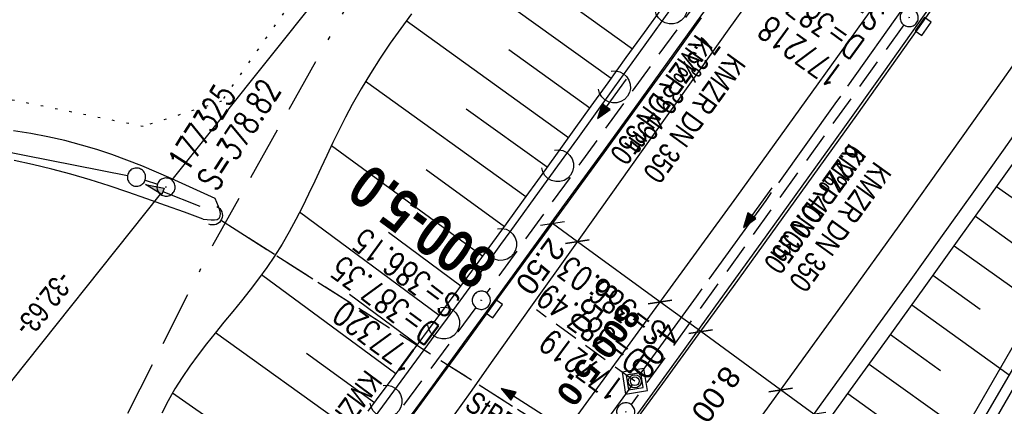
# Model space of a CAD drawing. Extents: x 508656 to 509297, y 448622 to 449584.
# Tile 15 of 51: x 508817 to 508898, y 448850 to 448881. Entities that reach past the tile are written whole.
import ezdxf
from ezdxf.enums import TextEntityAlignment as Align

# ---------------------------------------------------------------- set-up
doc = ezdxf.new("R2010")
doc.units = 0
doc.header["$LTSCALE"] = 10
doc.header["$MEASUREMENT"] = 0
for name, pattern in [('ACAD_ISO16W100', [73, 15, -6.5, 15, -6.5, 15, -7, 1, -7]), ('ACHSE', [5.5, 4, -0.5, 0.5, -0.5]), ('AUSGEZOGEN', [0]), ('LT00', [0]), ('LT12', [0.4, 0.3, -0.1]), ('LT17', [0.15, 0.1, -0.05]), ('PUNKTX2_STR', [0.6, 0.1, -0.5]), ('STRICHLINIE2', [0.375, 0.25, -0.125])]:
    doc.linetypes.add(name, pattern=pattern)
doc.layers.get('0').update_dxf_attribs({"linetype": 'LT00'})
for name, color, linetype in [('--EK_FBR', 250, 'LT00'), ('--EK_Halt-Pfeil', 4, 'LT00'), ('--EK_Haltung', 7, 'STRICHLINIE2'), ('--EK_Haltung-Text', 140, 'LT00'), ('--EK_Schacht-Text', 5, 'LT00'), ('--EK_STATIONSZEICHEN', 19, 'LT00'), ('--EK_STATIONSZEICHEN_NR', 19, 'LT17'), ('--EL_DFK_AB_L', 21, 'LT00'), ('--EL_DFK_AB_P', 7, 'LT00'), ('--EL_Halt-Pfeil', 4, 'LT00'), ('--EL_Haltung', 182, 'STRICHLINIE2'), ('--EL_Haltung-Text', 182, 'LT00'), ('--WASSER_GRENZE', 180, 'PUNKTX2_STR'), ('-AX-093', 35, 'ACHSE'), ('-STATIONSZEICHEN', 19, 'LT00'), ('-STATIONZEICHEN_NR', 19, 'LT00'), ('ABSTAND', 8, 'LT00'), ('BAB-KABEL', 220, 'ACAD_ISO16W100'), ('BEMAßUNG', 255, 'Continuous'), ('DFK_AB_L', 21, 'LT00'), ('DFK_AB_P', 7, 'LT00'), ('DFK_GZPKT', 250, 'LT00'), ('DFK_KATASTER', 250, 'LT00'), ('DL', 182, 'LT12'), ('DL_PFEIL', 201, 'LT00'), ('DL_TEXT', 182, 'LT00'), ('PFEIL', 140, 'AUSGEZOGEN'), ('V124_AFBR_BAB', 250, 'LT00'), ('V124_BOESCH', 250, 'LT00'), ('V124_BOSCHUNG', 250, 'LT00'), ('V124_GRABEN', 250, 'LT00'), ('V124_H_BORD', 8, 'LT00'), ('V124_KA_PRUF', 182, 'LT00'), ('V124_LAERM', 11, 'LT00'), ('V124_LD_MARK', 250, 'LT00'), ('V124_SINKK', 182, 'LT00'), ('V124_UK_DURCH', 182, 'LT00'), ('V124_ZAUN', 40, 'LT00')]:
    doc.layers.add(name, color=color, linetype=linetype)
doc.styles.add('Arial', font='ARIAL.TTF')
doc.styles.add('Haltungsbeschriftung', font='ARIAL.TTF', dxfattribs={"width": 0.75})
doc.styles.add('Knoten', font='ARIALBD.TTF', dxfattribs={"width": 0.8, "height": 1.8})
doc.styles.add('schachtbeschriftung', font='romans.shx', dxfattribs={"width": 0.75, "height": 2})
doc.styles.get("Standard").update_dxf_attribs({"font": 'ARIAL.TTF'})

# ---------------------------------------------------------------- blocks, each defined once
blk = doc.blocks.new('SYMB7010')
at = {"color": 0, "linetype": 'ByBlock'}
for points in [[(-0.031408, 0.499213), (-0.093728, 0.49134), (-0.15457, 0.475719), (-0.212975, 0.452595), (-0.268021, 0.422333), (-0.31884, 0.385411), (-0.36463, 0.342411), (-0.40467, 0.29401), (-0.438329, 0.240973), (-0.465074, 0.184136), (-0.484486, 0.124395), (-0.496256, 0.062692), (-0.5002, 0)], [(-0.5002, 0), (-0.496256, -0.062692), (-0.484486, -0.124395), (-0.465075, -0.184136), (-0.438329, -0.240973), (-0.404671, -0.29401), (-0.36463, -0.342411), (-0.31884, -0.385411), (-0.268021, -0.422333), (-0.212975, -0.452595), (-0.154571, -0.475719), (-0.093728, -0.49134), (-0.031408, -0.499213), (0.031408, -0.499213)], [(0.5002, 0), (0.496256, 0.062692), (0.484485, 0.124395), (0.465074, 0.184136), (0.438329, 0.240973), (0.40467, 0.29401), (0.36463, 0.342411), (0.31884, 0.385411), (0.268021, 0.422333), (0.212975, 0.452595), (0.15457, 0.475719), (0.093728, 0.49134), (0.031408, 0.499213), (-0.031408, 0.499213)], [(0.031408, -0.499213), (0.093728, -0.491341), (0.15457, -0.475719), (0.212975, -0.452595), (0.268021, -0.422333), (0.31884, -0.385411), (0.36463, -0.342411), (0.404671, -0.294011), (0.438329, -0.240974), (0.465075, -0.184136), (0.484486, -0.124395), (0.496256, -0.062692), (0.500201, 0)]]:
    blk.add_lwpolyline(points, dxfattribs=at)
blk = doc.blocks.new('SYMB0003')
at = {"color": 0, "linetype": 'ByBlock'}
for p, q in [((-0.015712, 0), (0.010166, 0.012015)), ((0, -0.021257), (-0.015712, 0)), ((0.010166, 0.012015), (0, -0.021257))]:
    blk.add_line(p, q, dxfattribs=at)
for points in [[(-0.031395, 0.499013), (-0.093691, 0.491144), (-0.154509, 0.475528), (-0.21289, 0.452414), (-0.267913, 0.422164), (-0.318712, 0.385257), (-0.364484, 0.342274), (-0.404509, 0.293893), (-0.438154, 0.240877), (-0.464888, 0.184062), (-0.484292, 0.124345), (-0.496058, 0.062667), (-0.5, 0)], [(-0.5, 0), (-0.496058, -0.062667), (-0.484292, -0.124345), (-0.464888, -0.184062), (-0.438154, -0.240877), (-0.404509, -0.293893), (-0.364485, -0.342274), (-0.318712, -0.385257), (-0.267914, -0.422164), (-0.21289, -0.452414), (-0.154509, -0.475529), (-0.093691, -0.491144), (-0.031395, -0.499014), (0.031395, -0.499014)], [(0.5, 0), (0.496057, 0.062667), (0.484292, 0.124345), (0.464888, 0.184062), (0.438153, 0.240877), (0.404509, 0.293893), (0.364484, 0.342274), (0.318712, 0.385257), (0.267913, 0.422164), (0.21289, 0.452414), (0.154509, 0.475528), (0.093691, 0.491144), (0.031395, 0.499013), (-0.031395, 0.499013)], [(0.031395, -0.499014), (0.093691, -0.491144), (0.154509, -0.475529), (0.21289, -0.452414), (0.267914, -0.422164), (0.318712, -0.385257), (0.364485, -0.342274), (0.404509, -0.293893), (0.438154, -0.240877), (0.464889, -0.184062), (0.484292, -0.124345), (0.496058, -0.062667), (0.5, 0)]]:
    blk.add_lwpolyline(points, dxfattribs=at)
blk = doc.blocks.new('Pfreil3')
at = {"layer": 'PFEIL'}
blk.add_hatch(color=256, dxfattribs=at).paths.add_polyline_path([(-1.549, 0.273), (-1.549, -0.273), (0, 0)])
for p, q in [((-1.549, 0), (-4.831, 0)), ((-1.549, -0.273), (-1.549, 0.273)), ((-1.549, 0.273), (0, 0)), ((0, 0), (-1.549, -0.273))]:
    blk.add_line(p, q, dxfattribs=at)
blk = doc.blocks.new('SYMB7122')
at = {"color": 0, "linetype": 'ByBlock'}
for points in [[(-0.109975, -0.002365), (-0.106745, 0.026562), (-0.096041, 0.053629), (-0.078613, 0.076941), (-0.055681, 0.094866), (-0.028851, 0.106149), (0, 0.11)], [(0, 0.11), (0.028851, 0.106149), (0.055681, 0.094866), (0.078613, 0.076941), (0.096041, 0.053629), (0.106745, 0.026562), (0.109975, -0.002365)], [(-0.075234, -0.080249), (-0.093647, -0.057708), (-0.105504, -0.031126), (-0.109975, -0.002365)], [(0.109975, -0.002365), (0.105504, -0.031126), (0.093647, -0.057708), (0.075234, -0.080249)]]:
    blk.add_lwpolyline(points, dxfattribs=at)
blk = doc.blocks.new('SYMB0652')
at = {"color": 0, "linetype": 'ByBlock'}
blk.add_lwpolyline([(-0.15, -0.075), (0.15, -0.075), (0.15, 0.075), (-0.15, 0.075), (-0.15, -0.075)], dxfattribs=at)
blk = doc.blocks.new('SYMB1107')
at = {"color": 0, "linetype": 'ByBlock'}
for points in [[(-0.2, 0), (-0.196157, 0.039018), (-0.184776, 0.076537), (-0.166294, 0.111114), (-0.141421, 0.141421), (-0.111114, 0.166294), (-0.076537, 0.184776), (-0.039018, 0.196157), (0, 0.2)], [(0, 0.2), (0.039018, 0.196157), (0.076537, 0.184776), (0.111114, 0.166294), (0.141421, 0.141421), (0.166294, 0.111114), (0.184776, 0.076537), (0.196157, 0.039018), (0.2, 0)]]:
    blk.add_lwpolyline(points, dxfattribs=at)
blk = doc.blocks.new('SYMB0070')
at = {"color": 0, "linetype": 'ByBlock'}
for p, q in [((-0.5, 0), (0.2, 0)), ((0.5, 0), (0.2, 0.1)), ((0.2, 0.1), (0.2, 0)), ((0.468, 0), (0.21, 0.086)), ((0.21, 0.086), (0.21, -0.086)), ((0.21, -0.086), (0.468, 0)), ((0.22, -0.072), (0.437, 0)), ((0.23, -0.058), (0.405, 0)), ((0.24, -0.045), (0.374, 0)), ((0.342, 0), (0.25, 0.031)), ((0.25, 0.031), (0.25, -0.031)), ((0.25, -0.031), (0.342, 0)), ((0.26, -0.017), (0.31, 0)), ((0.27, -0.003), (0.279, 0))]:
    blk.add_line(p, q, dxfattribs=at)
for points in [[(0.2, 0), (0.2, -0.1), (0.5, 0)], [(0.437, 0), (0.22, 0.072), (0.22, -0.072)], [(0.405, 0), (0.23, 0.058), (0.23, -0.058)], [(0.374, 0), (0.24, 0.045), (0.24, -0.045)], [(0.31, 0), (0.26, 0.017), (0.26, -0.017)], [(0.279, 0), (0.27, 0.003), (0.27, -0.003)]]:
    blk.add_lwpolyline(points, dxfattribs=at)
blk = doc.blocks.new('_Oblique')
at = {"color": 0, "linetype": 'ByBlock', "lineweight": -2}
blk.add_line((-0.5, -0.5), (0.5, 0.5), dxfattribs=at)
blk = doc.blocks.new('Netzknoten_SYMB')
at = {"flags": 128}
blk.add_lwpolyline([(0, -0.864), (0.864, 0), (0, 0.864), (-0.864, 0)], close=True, dxfattribs=at)
blk.add_circle((0, 0), 0.36)

msp = doc.modelspace()

# ---------------------------------------------------------------- linework, layer by layer
at = {"layer": '--EK_FBR', "color": 2}
for points in [[(508841.379, 448812.562), (508843.804, 448815.832), (508846.227, 448819.104), (508849.24, 448823.18), (508852.249, 448827.26), (508855.254, 448831.342), (508858.256, 448835.427), (508861.257, 448839.512), (508864.182, 448843.497), (508867.104, 448847.484), (508870.023, 448851.474), (508872.935, 448855.469), (508875.841, 448859.468), (508880.926, 448866.512), (508885.983, 448873.575), (508891.011, 448880.66), (508895.357, 448886.834), (508899.681, 448893.023), (508903.984, 448899.227), (508908.267, 448905.444), (508912.367, 448911.435), (508916.449, 448917.439), (508920.512, 448923.456), (508924.554, 448929.487)], [(508916.991, 448925.409), (508903.172, 448905.098), (508890.102, 448886.371), (508876.08, 448866.836), (508862.507, 448848.197), (508848.073, 448828.465), (508840.687, 448818.338), (508837.66, 448814.347), (508830.769, 448805.101), (508823.885, 448796.015), (508815.239, 448784.58), (508801.192, 448765.902), (508786.067, 448745.698), (508771.843, 448726.472), (508757.47, 448706.792), (508750.706, 448697.423)]]:
    msp.add_lwpolyline(points, dxfattribs=at)
at = {"layer": '--EK_FBR'}
for points in [[(508849.242, 448848.608), (508851.579, 448851.816), (508853.917, 448855.024), (508856.216, 448858.175), (508858.515, 448861.325), (508860.814, 448864.475), (508863.111, 448867.627), (508865.405, 448870.781), (508867.696, 448873.937), (508870.456, 448877.754), (508873.208, 448881.577)], [(508900.611, 448874.306), (508898.042, 448870.686), (508895.465, 448867.072), (508892.882, 448863.462), (508890.295, 448859.855), (508887.705, 448856.25), (508885.114, 448852.646), (508883.041, 448849.762), (508880.966, 448846.878)]]:
    msp.add_lwpolyline(points, dxfattribs=at)
at = {"layer": '--EK_Haltung'}
for p, q in [((508877.751, 448889.729), (508855.506, 448858.935)), ((508889.87, 448881), (508867.397, 448849.741)), ((508898.109, 448823.79), (508833.58, 448864.923)), ((508854.62, 448857.724), (508839.117, 448836.802))]:
    msp.add_line(p, q, dxfattribs=at)
at = {"layer": '--EK_STATIONSZEICHEN_NR', "ltscale": 2}
msp.add_line((508867.704, 448851.655), (508859.612, 448857.531), dxfattribs=at)
at = {"layer": '--EL_DFK_AB_L'}
for p, q in [((508874.223, 448924.212), (508829.568, 448868.235)), ((508809.228, 448842.715), (508828.633, 448867.061))]:
    msp.add_line(p, q, dxfattribs=at)
at = {"layer": '--EL_Haltung'}
for p, q in [((508877.751, 448889.729), (508855.506, 448858.935)), ((508889.87, 448881), (508867.397, 448849.741)), ((508898.109, 448823.79), (508833.58, 448864.923)), ((508854.62, 448857.724), (508839.117, 448836.802))]:
    msp.add_line(p, q, dxfattribs=at)
at = {"layer": '--WASSER_GRENZE', "ltscale": 0.2}
for p, q in [((508855.991, 448906.549), (508833.681, 448874.721)), ((508827.21, 448872.64), (508769.05, 448884.378)), ((508833.681, 448874.721), (508827.21, 448872.64))]:
    msp.add_line(p, q, dxfattribs=at)
at = {"layer": '-AX-093', "ltscale": 0.2}
msp.add_lwpolyline([(508923.113, 448930.874), (508917.679, 448922.736), (508912.198, 448914.63), (508906.674, 448906.552), (508901.109, 448898.503), (508895.506, 448890.48), (508889.868, 448882.482), (508884.197, 448874.507), (508878.496, 448866.553), (508872.767, 448858.62), (508867.013, 448850.704), (508861.237, 448842.806), (508855.44, 448834.921), (508849.626, 448827.05), (508843.797, 448819.19), (508837.955, 448811.339), (508832.103, 448803.496), (508826.244, 448795.659)], dxfattribs=at)
at = {"layer": 'BAB-KABEL', "ltscale": 0.03, "flags": 128}
msp.add_lwpolyline([(509108.573, 449550.725), (509108.555, 449549.914), (509107.923, 449539.685), (509107.542, 449523.737), (509106.023, 449504.505), (509103.027, 449469.794), (509099.689, 449441.648), (509096.193, 449417.967), (509091.426, 449386.81), (509087.449, 449364.561), (509073.798, 449340.609), (509065.653, 449326.084), (509057.693, 449300.149), (509049.552, 449273.993), (509041.415, 449242.623), (509046.433, 449233.113), (509037.953, 449223.257), (509025.311, 449191.332), (509014.573, 449162.417), (509007.467, 449145.09), (509000.027, 449125.034), (508990.328, 449099.728), (508968.681, 449052.617), (508956.383, 449026.625), (508943.193, 449006.537), (508939.163, 449000.145), (508916.248, 448963.752), (508910.658, 448958.257), (508886.526, 448934.14), (508866.425, 448912.558), (508852.808, 448898.73), (508848.226, 448890.1), (508832.927, 448862.84), (508820.417, 448838.043), (508819.404, 448835.445), (508822.64, 448825.297), (508822.418, 448824.293), (508817.73, 448816.932), (508806.456, 448816.821), (508794.738, 448812.137), (508784.999, 448797.187), (508766.925, 448769.699), (508761.413, 448761.665), (508751.074, 448746.056), (508734.064, 448723.741), (508723.724, 448711.345), (508722.677, 448710.036)], dxfattribs=at)
at = {"layer": 'BEMAßUNG'}
for p, q in [((508862.982, 448863.144), (508860.933, 448864.639)), ((508869.782, 448858.188), (508862.982, 448863.144)), ((508873.134, 448855.745), (508869.782, 448858.188)), ((508879.715, 448850.948), (508873.134, 448855.745)), ((508882.452, 448848.954), (508879.715, 448850.948))]:
    msp.add_line(p, q, dxfattribs=at)
at = {"layer": 'DFK_AB_L'}
for p, q in [((508874.223, 448924.212), (508829.568, 448868.235)), ((508809.228, 448842.715), (508828.633, 448867.061))]:
    msp.add_line(p, q, dxfattribs=at)
at = {"layer": 'DFK_KATASTER'}
for p, q in [((508772.946, 448879.035), (508825.935, 448868.614)), ((508827.381, 448868.228), (508828.39, 448867.89))]:
    msp.add_line(p, q, dxfattribs=at)
at = {"layer": 'DL'}
msp.add_line((508898.109, 448823.79), (508833.58, 448864.923), dxfattribs=at)
at = {"layer": 'V124_AFBR_BAB', "color": 0}
for points in [[(508841.379, 448812.562), (508843.804, 448815.832), (508846.227, 448819.104), (508849.24, 448823.18), (508852.249, 448827.26), (508855.254, 448831.342), (508858.256, 448835.427), (508861.257, 448839.512), (508864.182, 448843.497), (508867.104, 448847.484), (508870.023, 448851.474), (508872.935, 448855.469), (508875.841, 448859.468), (508880.926, 448866.512), (508885.983, 448873.575), (508891.011, 448880.66), (508895.357, 448886.834), (508899.681, 448893.023), (508903.984, 448899.227), (508908.267, 448905.444), (508912.367, 448911.435), (508916.449, 448917.439), (508920.512, 448923.456), (508924.554, 448929.487)], [(508916.991, 448925.409), (508903.172, 448905.098), (508890.102, 448886.371), (508876.08, 448866.836), (508862.507, 448848.197), (508848.073, 448828.465), (508840.687, 448818.338), (508837.66, 448814.347), (508830.769, 448805.101), (508823.885, 448796.015), (508815.239, 448784.58), (508801.192, 448765.902), (508786.067, 448745.698), (508771.843, 448726.472), (508757.47, 448706.792), (508750.706, 448697.423)]]:
    msp.add_lwpolyline(points, dxfattribs=at)
at = {"layer": 'V124_AFBR_BAB'}
for points in [[(508849.242, 448848.608), (508851.579, 448851.816), (508853.917, 448855.024), (508856.216, 448858.175), (508858.515, 448861.325), (508860.814, 448864.475), (508863.111, 448867.627), (508865.405, 448870.781), (508867.696, 448873.937), (508870.456, 448877.754), (508873.208, 448881.577)], [(508900.611, 448874.306), (508898.042, 448870.686), (508895.465, 448867.072), (508892.882, 448863.462), (508890.295, 448859.855), (508887.705, 448856.25), (508885.114, 448852.646), (508883.041, 448849.762), (508880.966, 448846.878)]]:
    msp.add_lwpolyline(points, dxfattribs=at)
at = {"layer": 'V124_BOESCH'}
for points in [[(508845.76, 448849.195), (508846.742, 448850.536), (508847.742, 448851.891), (508848.754, 448853.255), (508849.775, 448854.626), (508850.8, 448856.002), (508851.824, 448857.378), (508852.843, 448858.752), (508854.291, 448860.718), (508855.723, 448862.674), (508857.14, 448864.623), (508858.546, 448866.565), (508859.944, 448868.503), (508861.336, 448870.438), (508862.726, 448872.372), (508864.116, 448874.306), (508865.509, 448876.242), (508867.005, 448878.316), (508868.504, 448880.393), (508870.005, 448882.475)], [(508849.308, 448881.923), (508848.431, 448880.714), (508847.573, 448879.494), (508846.74, 448878.259), (508845.935, 448877.008), (508845.163, 448875.737), (508844.429, 448874.442), (508843.883, 448873.412), (508843.358, 448872.369), (508842.848, 448871.317), (508842.347, 448870.259), (508841.85, 448869.198), (508841.353, 448868.137), (508840.848, 448867.079), (508840.331, 448866.029), (508839.796, 448864.989), (508839.238, 448863.963), (508838.652, 448862.953), (508838.031, 448861.963), (508837.391, 448861.022), (508836.72, 448860.099), (508836.026, 448859.19), (508835.315, 448858.292), (508834.593, 448857.4), (508833.868, 448856.512), (508833.146, 448855.622), (508832.434, 448854.727), (508831.74, 448853.823), (508831.069, 448852.907), (508830.428, 448851.974), (508829.825, 448851.021), (508829.266, 448850.043), (508828.758, 448849.037)], [(508882.466, 448846.745), (508885.488, 448850.949), (508888.511, 448855.155), (508891.535, 448859.364), (508894.557, 448863.575), (508897.576, 448867.789), (508900.59, 448872.007)]]:
    msp.add_lwpolyline(points, dxfattribs=at)
at = {"layer": 'V124_BOSCHUNG'}
for p, q in [((508865.757, 448876.586), (508852.476, 448886.13)), ((508867.512, 448879.019), (508860.896, 448883.774)), ((508862.254, 448871.715), (508848.875, 448881.33)), ((508864.005, 448874.151), (508857.333, 448878.945)), ((508858.741, 448866.834), (508845.535, 448876.358)), ((508860.502, 448869.279), (508853.827, 448874.077)), ((508855.184, 448861.936), (508842.722, 448871.053)), ((508856.966, 448864.382), (508850.514, 448869.069)), ((508897.512, 448867.701), (508904.622, 448862.604)), ((508851.599, 448857.076), (508840.103, 448865.581)), ((508895.766, 448865.261), (508899.434, 448862.632)), ((508853.393, 448859.497), (508847.413, 448863.903)), ((508894.018, 448862.823), (508901.583, 448857.4)), ((508848.017, 448852.262), (508836.969, 448860.435)), ((508892.269, 448860.386), (508896.166, 448857.592)), ((508849.8, 448854.659), (508844.223, 448858.801)), ((508890.519, 448857.949), (508898.544, 448852.196)), ((508844.536, 448847.505), (508833.17, 448855.652)), ((508888.768, 448855.513), (508892.897, 448852.553)), ((508846.26, 448849.879), (508840.683, 448853.956)), ((508887.017, 448853.077), (508895.501, 448846.995)), ((508841.163, 448842.67), (508829.626, 448850.683)), ((508885.266, 448850.641), (508889.616, 448847.523))]:
    msp.add_line(p, q, dxfattribs=at)
at = {"layer": 'V124_GRABEN'}
for points in [[(508887.127, 448830.91), (508897.075, 448847.919), (508907.217, 448865.479), (508918.03, 448883.296), (508930.645, 448906.098), (508931.702, 448906.719), (508949.178, 448920.51), (508959.236, 448928.238), (508965.324, 448933.349), (508976.698, 448943.593), (508988.054, 448956.792), (508997.843, 448972.493), (509005.477, 448988.184)], [(508935.732, 448923.984), (508934.251, 448921.655), (508931.419, 448915.658), (508930.763, 448914.797), (508930.181, 448913.884), (508929.676, 448912.927), (508929.253, 448911.931), (508928.913, 448910.903), (508929.131, 448909.778), (508929.455, 448908.679), (508929.881, 448907.615), (508929.213, 448905.995), (508917.089, 448883.692), (508906.48, 448865.788), (508895.934, 448847.725), (508886.278, 448831.437)], [(508833.149, 448866.711), (508831.944, 448867.268), (508830.738, 448867.82), (508829.529, 448868.362), (508828.316, 448868.888), (508827.098, 448869.394), (508825.873, 448869.875), (508824.641, 448870.325), (508823.4, 448870.74), (508822.148, 448871.113), (508820.762, 448871.473), (508819.362, 448871.783), (508817.952, 448872.049), (508816.532, 448872.277)], [(508832.162, 448865.007), (508830.615, 448865.575), (508829.068, 448866.138), (508827.518, 448866.691), (508825.964, 448867.229), (508824.406, 448867.747), (508822.842, 448868.24), (508821.271, 448868.703), (508819.692, 448869.131), (508818.104, 448869.519), (508816.58, 448869.849)], [(508832.162, 448865.007), (508832.493, 448864.97), (508832.808, 448864.945), (508833.088, 448864.947), (508833.319, 448864.988), (508833.482, 448865.08), (508833.568, 448865.243), (508833.577, 448865.465), (508833.524, 448865.735), (508833.425, 448866.04), (508833.295, 448866.37), (508833.149, 448866.711)]]:
    msp.add_lwpolyline(points, dxfattribs=at)
at = {"layer": 'V124_H_BORD'}
for points in [[(508861.193, 448839.624), (508864.583, 448844.304), (508867.971, 448848.984), (508871.357, 448853.666), (508874.74, 448858.351), (508878.119, 448863.038), (508881.492, 448867.729), (508884.858, 448872.425), (508888.217, 448877.127), (508891.567, 448881.834), (508894.908, 448886.549), (508898.237, 448891.271), (508901.554, 448896.002), (508904.858, 448900.743), (508908.148, 448905.493), (508912.106, 448911.253), (508916.042, 448917.028), (508919.952, 448922.821), (508923.838, 448928.631)], [(508903.474, 448925.259), (508899.103, 448918.808), (508894.705, 448912.376), (508890.277, 448905.964), (508885.821, 448899.572), (508881.334, 448893.202), (508878.616, 448889.375), (508875.888, 448885.555), (508873.152, 448881.741), (508870.407, 448877.933), (508867.656, 448874.129), (508864.9, 448870.33), (508862.14, 448866.533), (508859.377, 448862.738), (508856.612, 448858.944), (508853.847, 448855.151), (508851.036, 448851.294), (508848.225, 448847.436), (508845.414, 448843.58), (508842.6, 448839.724), (508839.785, 448835.87), (508837.703, 448833.024), (508835.621, 448830.179)]]:
    msp.add_lwpolyline(points, dxfattribs=at)
at = {"layer": 'V124_LAERM'}
msp.add_line((508847.221, 448850.008), (508842.476, 448843.567), dxfattribs=at)
for points in [[(508870.696, 448882.395), (508868.523, 448879.361), (508866.031, 448875.895)], [(508866.031, 448875.895), (508865.754, 448875.509), (508862.98, 448871.661), (508861.351, 448869.407)], [(508861.351, 448869.407), (508860.202, 448867.816), (508857.42, 448863.974), (508856.661, 448862.926)], [(508856.661, 448862.926), (508854.636, 448860.132), (508851.965, 448856.449)], [(508851.965, 448856.449), (508851.851, 448856.292), (508847.221, 448850.008)]]:
    msp.add_lwpolyline(points, dxfattribs=at)
at = {"layer": 'V124_LD_MARK'}
for points in [[(508930.583, 448923.905), (508926.675, 448918.051), (508922.744, 448912.213), (508918.79, 448906.391), (508914.815, 448900.583), (508910.637, 448894.525), (508906.437, 448888.483), (508902.217, 448882.454), (508897.978, 448876.439), (508893.72, 448870.438), (508889.445, 448864.448), (508885.154, 448858.471), (508880.847, 448852.505), (508876.525, 448846.549), (508872.189, 448840.603), (508867.841, 448834.667), (508864.095, 448829.572), (508860.34, 448824.483), (508856.579, 448819.4), (508852.812, 448814.321), (508849.039, 448809.246), (508845.261, 448804.174), (508841.48, 448799.105), (508837.695, 448794.039)], [(508852.279, 448848.088), (508854.167, 448850.743), (508856.054, 448853.398), (508859.291, 448857.946), (508862.53, 448862.493), (508865.772, 448867.038), (508869.013, 448871.582), (508872.254, 448876.127), (508875.493, 448880.673), (508878.728, 448885.221)]]:
    msp.add_lwpolyline(points, dxfattribs=at)
at = {"layer": 'V124_ZAUN'}
msp.add_lwpolyline([(508892.359, 448843.405), (508893.255, 448844.799), (508899.905, 448856.367)], dxfattribs=at)

# ---------------------------------------------------------------- block references
at = {"layer": '--EK_Halt-Pfeil', "yscale": 4, "zscale": 4}
for p, xscale, rotation in [((508865.818, 448874.917), 3.999999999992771, 234.1547899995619), ((508877.822, 448865.956), 4.000000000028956, 234.2879399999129)]:
    msp.add_blockref('SYMB0070', p, dxfattribs=dict(at, xscale=xscale, rotation=rotation))
at = {"layer": '--EK_STATIONSZEICHEN', "linetype": 'Continuous', "lineweight": 0, "xscale": 1.499999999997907, "yscale": 1.5, "zscale": 1.5, "rotation": 144.0137058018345}
msp.add_blockref('Netzknoten_SYMB', (508867.704, 448851.655), dxfattribs=at)
at = {"layer": '--EL_DFK_AB_P', "xscale": 1.500000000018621, "yscale": 1.5, "zscale": 1.5, "rotation": 264.7377099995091}
msp.add_blockref('SYMB0003', (508829.101, 448867.65), dxfattribs=at)
at = {"layer": '--EL_Halt-Pfeil', "yscale": 4, "zscale": 4}
for p, xscale, rotation in [((508865.818, 448874.917), 3.999999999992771, 234.1547899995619), ((508877.822, 448865.956), 4.000000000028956, 234.2879399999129)]:
    msp.add_blockref('SYMB0070', p, dxfattribs=dict(at, xscale=xscale, rotation=rotation))
at = {"layer": '-STATIONSZEICHEN', "linetype": 'Continuous', "lineweight": 0, "rotation": 144.0137058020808}
msp.add_blockref('Netzknoten_SYMB', (508867.704, 448851.655), dxfattribs=at)
at = {"layer": 'BEMAßUNG', "xscale": 1.4, "yscale": 1.4, "zscale": 1.4}
for p, rotation in [((508860.933, 448864.639), 143.9118646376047), ((508862.982, 448863.144), 143.911864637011), ((508862.982, 448863.144), 323.9118646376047), ((508869.782, 448858.188), 143.9118646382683), ((508869.782, 448858.188), 323.911864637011), ((508873.134, 448855.745), 143.9118646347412), ((508873.134, 448855.745), 323.9118646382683), ((508879.715, 448850.948), 143.9118646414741), ((508879.715, 448850.948), 323.9118646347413), ((508882.452, 448848.954), 323.911864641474)]:
    msp.add_blockref('_Oblique', p, dxfattribs=dict(at, rotation=rotation))
at = {"layer": 'DFK_AB_P', "xscale": 1.500000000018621, "yscale": 1.5, "zscale": 1.5, "rotation": 264.7377099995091}
msp.add_blockref('SYMB0003', (508829.101, 448867.65), dxfattribs=at)
at = {"layer": 'DFK_GZPKT', "xscale": 1.500000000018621, "yscale": 1.5, "zscale": 1.5, "rotation": 264.7377099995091}
msp.add_blockref('SYMB7010', (508826.67, 448868.468), dxfattribs=at)
at = {"layer": 'DL_PFEIL', "xscale": 3.999999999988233, "yscale": 4, "zscale": 4, "rotation": 147.4829400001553}
msp.add_blockref('SYMB0070', (508858.389, 448849.997), dxfattribs=at)
at = {"layer": 'PFEIL', "rotation": 158.0716508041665}
msp.add_blockref('Pfreil3', (508827.409, 448867.873), dxfattribs=at)
at = {"layer": 'V124_KA_PRUF', "xscale": 1.50000000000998, "yscale": 1.5, "zscale": 1.5, "rotation": 245.7719999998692}
for p in [(508890.308, 448881.611), (508855.067, 448858.328), (508866.959, 448849.132)]:
    msp.add_blockref('SYMB0003', p, dxfattribs=at)
at = {"layer": 'V124_LAERM', "yscale": 12, "zscale": 12}
for p, xscale, rotation in [((508870.696, 448882.395), 12.00000000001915, 234.3880099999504), ((508866.031, 448875.895), 12.00000000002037, 234.2912999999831), ((508861.351, 448869.407), 12.00000000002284, 234.1486499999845), ((508856.661, 448862.926), 11.9999999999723, 234.0663399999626), ((508851.965, 448856.449), 12.00000000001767, 234.0519299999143), ((508847.221, 448850.008), 12.00000000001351, 233.6198499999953)]:
    msp.add_blockref('SYMB7122', p, dxfattribs=dict(at, xscale=xscale, rotation=rotation))
at = {"layer": 'V124_SINKK', "zscale": 4.5}
for p, xscale, yscale, rotation in [((508891.454, 448880.879), 4.500000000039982, 4.5, 54.85859938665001), ((508856.131, 448857.623), 4.499999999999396, 4.500000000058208, 53.87481933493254)]:
    msp.add_blockref('SYMB0652', p, dxfattribs=dict(at, xscale=xscale, yscale=yscale, rotation=rotation))
at = {"layer": 'V124_UK_DURCH', "xscale": 4.000000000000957, "yscale": 4, "zscale": 4, "rotation": 245.7720000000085}
msp.add_blockref('SYMB1107', (508832.948, 448865.327), dxfattribs=at)

# ---------------------------------------------------------------- texts
at = {"layer": '--EK_Haltung-Text', "style": 'Haltungsbeschriftung', "width": 0.75}
for s, rotation, p in [('7.3‰ 39.49m', -125.84521, (508873.403, 448880.296)), ('KMZR DN 350', -125.84521, (508875.478, 448878.795)), ('6.2‰ 40.00m', -125.71206, (508885.394, 448871.346)), ('KMZR DN 350', -125.71206, (508887.472, 448869.853))]:
    msp.add_text(s, height=1.8, rotation=rotation, dxfattribs=at).set_placement(p)
at = {"layer": '--EK_Schacht-Text', "style": 'schachtbeschriftung', "width": 0.75}
for s, rotation, p in [('S=386.28', -215.71207, (508888.449, 448882.021)), ('D=387.69', -215.71207, (508886.768, 448879.683)), ('177218', -215.71207, (508885.087, 448877.344)), ('177325', 57.55332, (508830.824, 448868.752)), ('S=378.82', 57.55332, (508833.254, 448867.207)), ('S=386.15', -216.53552, (508853.465, 448858.412)), ('D=387.35', -216.53552, (508851.751, 448856.099)), ('S=386.03', -216.43657, (508870.44, 448856.123)), ('D=387.49', -216.43657, (508868.73, 448853.807)), ('177320', -216.53552, (508850.036, 448853.785)), ('177219', -216.43657, (508867.019, 448851.491))]:
    msp.add_text(s, height=2, rotation=rotation, dxfattribs=at).set_placement(p)
at = {"layer": '--EK_STATIONSZEICHEN_NR', "style": 'Knoten', "width": 0.8}
msp.add_text('800-5.0', height=3.5, rotation=143.83917, dxfattribs=at).set_placement((508855.567, 448860.469), align=Align.MIDDLE_LEFT)
at = {"layer": '--EL_Haltung-Text', "style": 'Haltungsbeschriftung', "width": 0.75}
for rotation, p in [(-125.84521, (508872.752, 448880.322)), (-125.71206, (508885.394, 448871.346)), (-126.53553, (508845.56, 448852.7))]:
    msp.add_text('KMZR DN 350', height=1.8, rotation=rotation, dxfattribs=at).set_placement(p)
at = {"layer": '-STATIONZEICHEN_NR', "style": 'Knoten'}
msp.add_text('800-5.0', height=2, rotation=233.83917, dxfattribs=at).set_placement((508865.519, 448853.241), align=Align.TOP_CENTER)
at = {"layer": 'ABSTAND', "width": 0.75}
msp.add_text('-32.63-', height=1.8, rotation=-128.55666, dxfattribs=at).set_placement((508820.262, 448860.893))
at = {"layer": 'BEMAßUNG', "char_height": 1.8, "attachment_point": 5, "rotation": 233.91186, "style": 'Arial'}
for s, insert in [('\\A1;2.50', (508859.925, 448861.103)), ('\\A1;8.50', (508864.344, 448857.887)), ('\\A1;4.00', (508869.414, 448854.162)), ('\\A1;8.00', (508874.398, 448850.57))]:
    msp.add_mtext(s, dxfattribs=dict(at, insert=insert))
at = {"layer": 'DL_TEXT', "style": 'Haltungsbeschriftung', "width": 0.75}
msp.add_text('StBR 1200', height=1.8, rotation=-32.51706, dxfattribs=at).set_placement((508853.597, 448849.426))

doc.saveas('drawing.dxf')
